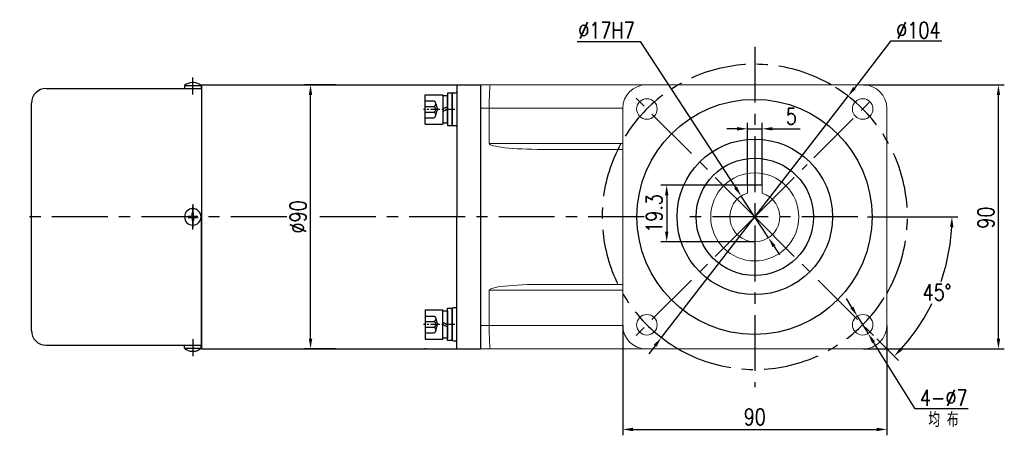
# Model space of a CAD drawing. Header units: inches. Extents: x 837 to 6223, y -2862 to 3098.
# Tile 129 of 139: x 5496 to 5832, y 1357 to 1499. Entities that reach past the tile are written whole.
import ezdxf

# ---------------------------------------------------------------- set-up
doc = ezdxf.new("R2010")
doc.units = ezdxf.units.IN
doc.header["$LTSCALE"] = 10
doc.header["$MEASUREMENT"] = 0
doc.linetypes.add('CENTER', pattern=[10.16, 6.35, -1.27, 1.27, -1.27])
doc.linetypes.add('HIDDEN', pattern=[1.905, 1.27, -0.635])
for name, color, linetype in [('1轮廓实线层', 7, 'Continuous'), ('3中心线层', 1, 'CENTER'), ('4虚线层', 6, 'HIDDEN'), ('6文字层', 3, 'Continuous'), ('7标注层', 4, 'Continuous')]:
    doc.layers.add(name, color=color, linetype=linetype)
doc.styles.add('PC_TEXTSTYLE', font='isocp.shx', dxfattribs={"width": 0.8, "bigfont": 'HZFS.SHX'})
doc.styles.add('TH_GBDIM', font='romans.shx', dxfattribs={"width": 0.8, "bigfont": 'gbcbig.shx'})
doc.dimstyles.new('TH_GBDIM', dxfattribs={"dimtxt": 3.5, "dimasz": 2.5, "dimexe": 2, "dimexo": 0, "dimgap": 1, "dimtad": 1, "dimdec": 4, "dimdsep": 46, "dimtxsty": 'TH_GBDIM', "dimcen": 0.09, "dimclrd": 4, "dimclre": 4, "dimclrt": 3, "dimadec": 0, "dimazin": 0, "dimtfac": 1, "dimtdec": 4, "dimtmove": 0, "dimatfit": 3, "dimfxl": 1, "dimtzin": 0, "dimarcsym": 0})
doc.dimstyles.new('角度标注', dxfattribs={"dimtxt": 3.5, "dimasz": 3, "dimexe": 2, "dimexo": 0, "dimgap": 1, "dimtad": 1, "dimtih": 1, "dimtoh": 1, "dimdsep": 46, "dimtxsty": 'PC_TEXTSTYLE', "dimsah": 1, "dimcen": 0.09, "dimclrd": 4, "dimclrt": 3, "dimadec": 0, "dimazin": 0, "dimtfac": 0.7, "dimtmove": 0, "dimatfit": 0, "dimfxl": 1, "dimtzin": 0, "dimarcsym": 0})

# ---------------------------------------------------------------- blocks, each defined once
blk = doc.blocks.new('*D80')
at = {"layer": '7标注层', "color": 4, "lineweight": -2, "transparency": 16777216}
for p, q in [((5783.94, 1476.91), (5831.97, 1476.91)), ((5829.97, 1390.41), (5829.97, 1473.41)), ((5783.94, 1386.91), (5831.97, 1386.91))]:
    blk.add_line(p, q, dxfattribs=at)
at = {"layer": '7标注层', "color": 4, "transparency": 16777216}
for points in [[(5829.39, 1473.41), (5830.55, 1473.41), (5829.97, 1476.91)], [(5829.39, 1390.41), (5830.55, 1390.41), (5829.97, 1386.91)]]:
    blk.add_solid(points, dxfattribs=at)
at = {"layer": 'Defpoints', "color": 0, "transparency": 16777216}
for p in [(5783.94, 1476.91), (5829.97, 1476.91), (5783.94, 1386.91)]:
    blk.add_point(p, dxfattribs=at)
at = {"layer": '7标注层', "color": 3, "transparency": 16777216, "insert": (5825.72, 1431.67), "char_height": 5.5, "attachment_point": 5, "rotation": 90, "style": 'TH_GBDIM'}
blk.add_mtext('90', dxfattribs=at)
blk = doc.blocks.new('*D81')
at = {"layer": '7标注层', "color": 4, "lineweight": -2, "transparency": 16777216}
for p, q in [((5701.94, 1394.91), (5701.94, 1357.48)), ((5791.94, 1394.91), (5791.94, 1357.48)), ((5705.44, 1359.48), (5788.44, 1359.48))]:
    blk.add_line(p, q, dxfattribs=at)
at = {"layer": '7标注层', "color": 4, "transparency": 16777216}
for points in [[(5705.44, 1360.06), (5705.44, 1358.89), (5701.94, 1359.48)], [(5788.44, 1360.06), (5788.44, 1358.89), (5791.94, 1359.48)]]:
    blk.add_solid(points, dxfattribs=at)
at = {"layer": 'Defpoints', "color": 0, "transparency": 16777216}
for p in [(5701.94, 1394.91), (5791.94, 1394.91), (5791.94, 1359.48)]:
    blk.add_point(p, dxfattribs=at)
at = {"layer": '7标注层', "color": 3, "transparency": 16777216, "insert": (5746.94, 1363.73), "char_height": 5.5, "attachment_point": 5, "style": 'TH_GBDIM'}
blk.add_mtext('90', dxfattribs=at)
blk = doc.blocks.new('*D68')
at = {"layer": '7标注层', "color": 4, "lineweight": -2, "transparency": 16777216}
for p, q in [((5793.22, 1491.76), (5780.89, 1475.82)), ((5810.64, 1491.76), (5793.22, 1491.76)), ((5715.13, 1390.78), (5778.75, 1473.05)), ((5712.99, 1388.01), (5710.85, 1385.24))]:
    blk.add_line(p, q, dxfattribs=at)
at = {"layer": '7标注层', "color": 4, "transparency": 16777216}
for points in [[(5780.43, 1476.18), (5781.35, 1475.46), (5778.75, 1473.05)], [(5712.53, 1388.36), (5713.45, 1387.65), (5715.13, 1390.78)]]:
    blk.add_solid(points, dxfattribs=at)
at = {"layer": 'Defpoints', "color": 0, "transparency": 16777216}
for p in [(5778.75, 1473.05), (5715.13, 1390.78)]:
    blk.add_point(p, dxfattribs=at)
at = {"layer": '7标注层', "color": 3, "transparency": 16777216, "insert": (5802.68, 1495.51), "char_height": 5.5, "attachment_point": 5, "style": 'TH_GBDIM'}
blk.add_mtext('{∅104}{}{}', dxfattribs=at)
blk = doc.blocks.new('*D69')
at = {"layer": '7标注层', "color": 4, "lineweight": -2, "transparency": 16777216}
for p, q in [((5744.44, 1442.71), (5744.44, 1463.93)), ((5749.44, 1442.71), (5749.44, 1463.93)), ((5740.94, 1461.93), (5737.44, 1461.93)), ((5744.44, 1461.93), (5749.44, 1461.93)), ((5752.94, 1461.93), (5762.37, 1461.93))]:
    blk.add_line(p, q, dxfattribs=at)
at = {"layer": '7标注层', "color": 4, "transparency": 16777216}
for points in [[(5740.94, 1462.52), (5740.94, 1461.35), (5744.44, 1461.93)], [(5752.94, 1462.52), (5752.94, 1461.35), (5749.44, 1461.93)]]:
    blk.add_solid(points, dxfattribs=at)
at = {"layer": 'Defpoints', "color": 0, "transparency": 16777216}
for p in [(5744.44, 1461.93), (5744.44, 1442.71), (5749.44, 1442.71)]:
    blk.add_point(p, dxfattribs=at)
at = {"layer": '7标注层', "color": 3, "transparency": 16777216, "insert": (5759.41, 1466.18), "char_height": 5.5, "attachment_point": 5, "style": 'TH_GBDIM'}
blk.add_mtext('5', dxfattribs=at)
blk = doc.blocks.new('*D70')
at = {"layer": '7标注层', "color": 4, "lineweight": -2, "transparency": 16777216}
for p, q in [((5749.44, 1442.71), (5714.93, 1442.71)), ((5716.93, 1439.21), (5716.93, 1426.91)), ((5746.94, 1423.41), (5714.93, 1423.41))]:
    blk.add_line(p, q, dxfattribs=at)
at = {"layer": '7标注层', "color": 4, "transparency": 16777216}
for points in [[(5716.34, 1439.21), (5717.51, 1439.21), (5716.93, 1442.71)], [(5716.34, 1426.91), (5717.51, 1426.91), (5716.93, 1423.41)]]:
    blk.add_solid(points, dxfattribs=at)
at = {"layer": 'Defpoints', "color": 0, "transparency": 16777216}
for p in [(5749.44, 1442.71), (5716.93, 1423.41), (5746.94, 1423.41)]:
    blk.add_point(p, dxfattribs=at)
at = {"layer": '7标注层', "color": 3, "transparency": 16777216, "insert": (5712.68, 1433.06), "char_height": 5.5, "attachment_point": 5, "rotation": 90, "style": 'TH_GBDIM'}
blk.add_mtext('19.3', dxfattribs=at)
blk = doc.blocks.new('*D71')
at = {"layer": '7标注层', "color": 4, "lineweight": -2, "transparency": 16777216}
for p, q in [((5780.01, 1401.08), (5778.16, 1404.05)), ((5781.86, 1398.11), (5785.56, 1392.17)), ((5801.55, 1366.52), (5787.41, 1389.2)), ((5819.6, 1366.52), (5801.55, 1366.52))]:
    blk.add_line(p, q, dxfattribs=at)
at = {"layer": '7标注层', "color": 4, "transparency": 16777216}
for points in [[(5780.5, 1401.39), (5779.51, 1400.78), (5781.86, 1398.11)], [(5787.91, 1389.51), (5786.92, 1388.89), (5785.56, 1392.17)]]:
    blk.add_solid(points, dxfattribs=at)
at = {"layer": 'Defpoints', "color": 0, "transparency": 16777216}
for p in [(5781.86, 1398.11), (5785.56, 1392.17)]:
    blk.add_point(p, dxfattribs=at)
at = {"layer": '7标注层', "color": 3, "transparency": 16777216, "insert": (5811.33, 1370.27), "char_height": 5.5, "attachment_point": 5, "style": 'TH_GBDIM'}
blk.add_mtext('4-∅7', dxfattribs=at)
blk = doc.blocks.new('*D72')
at = {"layer": '7标注层', "color": 4, "lineweight": -2, "transparency": 16777216}
for p, q in [((5686.45, 1491.72), (5707.85, 1491.72)), ((5707.85, 1491.72), (5740.38, 1441.96)), ((5751.59, 1424.8), (5742.29, 1439.03)), ((5753.51, 1421.87), (5755.42, 1418.94))]:
    blk.add_line(p, q, dxfattribs=at)
at = {"layer": '7标注层', "color": 4, "transparency": 16777216}
for points in [[(5740.86, 1442.28), (5739.89, 1441.64), (5742.29, 1439.03)], [(5754, 1422.19), (5753.02, 1421.55), (5751.59, 1424.8)]]:
    blk.add_solid(points, dxfattribs=at)
at = {"layer": 'Defpoints', "color": 0, "transparency": 16777216}
for p in [(5742.29, 1439.03), (5751.59, 1424.8)]:
    blk.add_point(p, dxfattribs=at)
at = {"layer": '7标注层', "color": 3, "transparency": 16777216, "insert": (5696.4, 1495.47), "char_height": 5.5, "attachment_point": 5, "style": 'TH_GBDIM'}
blk.add_mtext('∅17H7', dxfattribs=at)
blk = doc.blocks.new('*D73')
at = {"layer": '7标注层', "color": 0, "lineweight": -2, "transparency": 16777216}
for p, q in [((5796.19, 1431.91), (5816.13, 1431.91)), ((5788.5, 1390.36), (5795.87, 1382.99))]:
    blk.add_line(p, q, dxfattribs=at)
at = {"layer": '7标注层', "color": 4, "lineweight": -2, "transparency": 16777216}
for start, end in [(340.9209, 357.0152), (317.9848, 333.9922)]:
    blk.add_arc((5746.94, 1431.91), 67.19, start, end, dxfattribs=at)
at = {"layer": '7标注层', "color": 4, "transparency": 16777216}
for points in [[(5813.46, 1428.43), (5814.63, 1428.4), (5814.13, 1431.91)], [(5797.29, 1386.54), (5796.44, 1387.34), (5794.45, 1384.4)]]:
    blk.add_solid(points, dxfattribs=at)
at = {"layer": 'Defpoints', "color": 0, "transparency": 16777216}
for p in [(5746.94, 1431.91), (5785.3, 1431.91), (5796.19, 1431.91), (5805.13, 1398.32), (5788.5, 1390.36)]:
    blk.add_point(p, dxfattribs=at)
at = {"layer": '7标注层', "color": 3, "transparency": 16777216, "insert": (5809.02, 1406.2), "char_height": 5.5, "attachment_point": 5, "style": 'TH_GBDIM'}
blk.add_mtext('45°', dxfattribs=at)
blk = doc.blocks.new('*D83')
at = {"layer": '7标注层', "color": 4, "lineweight": -2, "transparency": 16777216}
for p, q in [((5604.23, 1476.91), (5593.56, 1476.91)), ((5595.56, 1390.41), (5595.56, 1473.41)), ((5604.23, 1386.91), (5593.56, 1386.91))]:
    blk.add_line(p, q, dxfattribs=at)
at = {"layer": '7标注层', "color": 4, "transparency": 16777216}
for points in [[(5594.98, 1473.41), (5596.15, 1473.41), (5595.56, 1476.91)], [(5594.98, 1390.41), (5596.15, 1390.41), (5595.56, 1386.91)]]:
    blk.add_solid(points, dxfattribs=at)
at = {"layer": 'Defpoints', "color": 0, "transparency": 16777216}
for p in [(5595.56, 1476.91), (5604.23, 1476.91), (5604.23, 1386.91)]:
    blk.add_point(p, dxfattribs=at)
at = {"layer": '7标注层', "color": 3, "transparency": 16777216, "insert": (5591.31, 1431.91), "char_height": 5.5, "attachment_point": 5, "rotation": 90, "style": 'TH_GBDIM'}
blk.add_mtext('%%C90', dxfattribs=at)
blk = doc.blocks.new('GB／T70.1M6M10')
at = {"layer": '1轮廓实线层'}
for p, q in [((0, -5), (0, 5)), ((0, 5), (6, 5)), ((6, 5), (6, -5)), ((0, -5), (6, -5))]:
    blk.add_line(p, q, dxfattribs=at)
at = {"layer": '3中心线层', "ltscale": 0.05}
blk.add_line((10.11, 0), (-0.6, 0), dxfattribs=at)
at = {"layer": '4虚线层'}
for p, q in [((0, 2.86), (3, 2.86)), ((0, 0.95), (3, 0.95)), ((3.6, 1.91), (4.15, 0)), ((3.6, -1.91), (4.15, 0)), ((0, -0.95), (3, -0.95)), ((0, -2.86), (3, -2.86))]:
    blk.add_line(p, q, dxfattribs=at)
for centre in [(2.54, 1.91), (2.54, 0), (2.54, -1.91)]:
    blk.add_arc(centre, 1.06, 295.6298, 64.3702, dxfattribs=at)
blk = doc.blocks.new('GB848_6_1.6_R')
at = {"layer": '1轮廓实线层'}
for p, q in [((-3.2, 1.6), (-5.5, 1.6)), ((-5.5, 1.6), (-5.5, 0)), ((-5.5, 0), (-3.2, 0)), ((3.2, 1.6), (-3.2, 1.6)), ((-3.2, 0), (3.2, 0)), ((5.5, 1.6), (3.2, 1.6)), ((3.2, 0), (5.5, 0)), ((5.5, 0), (5.5, 1.6))]:
    blk.add_line(p, q, dxfattribs=at)
blk = doc.blocks.new('GB93_6_0.8_R')
at = {"layer": '1轮廓实线层'}
for p, q in [((4.65, 1.6), (-4.65, 1.6)), ((-4.65, 1.6), (-4.65, 0)), ((-4.65, 0), (4.65, 0)), ((0, 0), (-0.69, 1.6)), ((0.86, 0), (0.17, 1.6)), ((4.65, 0), (4.65, 1.6))]:
    blk.add_line(p, q, dxfattribs=at)

msp = doc.modelspace()

# ---------------------------------------------------------------- linework, layer by layer
for p, q in [((5552.64152, 1476.66315), (5552.64152, 1475.66315)), ((5552.64152, 1476.66315), (5558.24152, 1476.66315)), ((5555.24152, 1477.72707), (5555.24152, 1477.56543)), ((5555.24152, 1477.56543), (5555.64152, 1477.56543)), ((5555.64152, 1477.72707), (5555.64152, 1477.56543)), ((5558.24152, 1476.66315), (5558.24152, 1475.66315)), ((5558.44152, 1476.91315), (5558.44152, 1431.91315)), ((5645.44152, 1476.91315), (5653.44152, 1476.91315)), ((5645.44152, 1476.91315), (5645.44152, 1476.91016)), ((5645.44152, 1476.91315), (5645.44152, 1431.91315)), ((5505.44152, 1475.66315), (5534.35349, 1475.66315)), ((5534.35349, 1475.66315), (5558.44152, 1475.66315)), ((5643.84152, 1473.76332), (5643.84152, 1463.36332)), ((5500.44152, 1393.16315), (5500.44152, 1470.66315)), ((5555.24152, 1432.11315), (5555.24152, 1433.31315)), ((5555.24152, 1433.31315), (5555.64152, 1433.31315)), ((5555.64152, 1432.11315), (5555.64152, 1433.31315)), ((5553.86369, 1432.11315), (5555.24152, 1432.11315)), ((5553.86369, 1431.91315), (5553.86369, 1432.11315)), ((5553.86369, 1431.91315), (5553.86369, 1431.71315)), ((5553.86369, 1431.71315), (5555.24152, 1431.71315)), ((5555.24152, 1431.71315), (5555.24152, 1430.51315)), ((5555.24152, 1430.51315), (5555.64152, 1430.51315)), ((5555.64152, 1432.11315), (5557.01935, 1432.11315)), ((5555.64152, 1431.71315), (5557.01935, 1431.71315)), ((5555.64152, 1431.71315), (5555.64152, 1430.51315)), ((5557.01935, 1431.91315), (5557.01935, 1432.11315)), ((5557.01935, 1431.91315), (5557.01935, 1431.71315)), ((5558.44152, 1386.91315), (5558.44152, 1431.91315)), ((5645.44152, 1386.91315), (5645.44152, 1431.91315)), ((5643.84152, 1390.06898), (5643.84152, 1400.46898)), ((5505.44152, 1388.16315), (5552.64152, 1388.16315)), ((5543.41802, 1388.16315), (5558.44152, 1388.16315)), ((5552.64152, 1387.16315), (5552.64152, 1388.16315)), ((5552.64152, 1387.16315), (5558.24152, 1387.16315)), ((5555.24152, 1386.09924), (5555.24152, 1386.26088)), ((5555.24152, 1386.26088), (5555.64152, 1386.26088)), ((5555.64152, 1386.09924), (5555.64152, 1386.26088)), ((5558.24152, 1387.16315), (5558.24152, 1388.16315)), ((5645.44152, 1386.91315), (5645.44152, 1386.91615)), ((5645.44152, 1386.91315), (5653.44152, 1386.91315))]:
    msp.add_line(p, q)
at = {"linetype": 'Continuous', "lineweight": 15}
for p, q in [((5653.44152, 1476.91315), (5656.87977, 1476.91315)), ((5656.87977, 1476.91315), (5709.94152, 1476.91315)), ((5783.94152, 1476.91315), (5709.94152, 1476.91315)), ((5656.44152, 1468.91315), (5653.44152, 1468.91315)), ((5701.94152, 1468.91315), (5656.44152, 1468.91315)), ((5656.44152, 1456.91315), (5656.44152, 1468.91315)), ((5701.94152, 1468.91315), (5701.94152, 1394.91315)), ((5791.94153, 1394.91315), (5791.94153, 1468.91315)), ((5656.44152, 1456.91315), (5701.94152, 1456.91315)), ((5701.94152, 1454.91315), (5674.75108, 1454.91315)), ((5701.94152, 1406.91315), (5656.44152, 1406.91315)), ((5656.44152, 1406.91315), (5656.44152, 1394.91315)), ((5674.75108, 1408.91315), (5701.94152, 1408.91315)), ((5653.44152, 1394.91315), (5656.44152, 1394.91315)), ((5656.44152, 1394.91315), (5701.94152, 1394.91315)), ((5656.87977, 1386.91315), (5653.44152, 1386.91315)), ((5709.94152, 1386.91315), (5656.87977, 1386.91315)), ((5709.94152, 1386.91315), (5783.94152, 1386.91315))]:
    msp.add_line(p, q, dxfattribs=at)
at = {"color": 7, "linetype": 'Continuous', "lineweight": 15}
for p, q in [((5744.44152, 1441.0783), (5744.44152, 1442.71315)), ((5744.44152, 1442.71315), (5749.44152, 1442.71315)), ((5749.44152, 1442.71315), (5749.44152, 1441.0783)), ((5744.44152, 1440.03719), (5744.44152, 1440.45482)), ((5744.44152, 1440.29841), (5744.44152, 1440.03719)), ((5749.44152, 1440.45482), (5749.44152, 1440.03719)), ((5749.44152, 1440.03719), (5749.44152, 1440.29841))]:
    msp.add_line(p, q, dxfattribs=at)
at = {"linetype": 'Continuous', "lineweight": 15}
for centre in [(5710.17197, 1468.68271), (5783.71108, 1468.68271), (5710.17197, 1395.1436), (5783.71108, 1395.1436)]:
    msp.add_circle(centre, 3.5, dxfattribs=at)
at = {"color": 7, "linetype": 'Continuous', "lineweight": 15}
msp.add_circle((5746.94152, 1431.91315), 15, dxfattribs=at)
for centre, radius, start, end in [((5555.44152, 1473.5294), 4.20243, 92.7278248, 131.7807179), ((5555.44152, 1473.5294), 4.20243, 48.2192821, 87.2721752), ((5505.44152, 1470.66315), 5, 90, 180), ((5644.24152, 1473.76332), 0.4, 90, 180), ((5645.04152, 1474.56332), 0.4, 270, 0), ((5644.24152, 1463.36332), 0.4, 180, 270), ((5645.04152, 1462.56332), 0.4, 0, 90), ((5555.44152, 1431.91315), 2.8, 0, 180), ((5555.44152, 1431.91315), 2.8, 180, 0), ((5644.24152, 1400.46898), 0.4, 90, 180), ((5645.04152, 1401.26898), 0.4, 270, 0), ((5505.44152, 1393.16315), 5, 180, 270), ((5644.24152, 1390.06898), 0.4, 180, 270), ((5645.04152, 1389.26898), 0.4, 0, 90), ((5555.44152, 1390.29691), 4.20243, 228.2192821, 267.2721752), ((5555.44152, 1390.29691), 4.20243, 272.7278248, 311.7807179)]:
    msp.add_arc(centre, radius, start, end)
at = {"linetype": 'Continuous', "lineweight": 15}
for centre, radius, start, end in [((5709.94152, 1468.91315), 8, 90, 180), ((5783.94152, 1468.91315), 8, 0, 90), ((5746.94152, 1431.91315), 9.5, 269.9884294, 270.0115706), ((5709.94152, 1394.91315), 8, 180, 270), ((5783.94152, 1394.91315), 8, 270, 0)]:
    msp.add_arc(centre, radius, start, end, dxfattribs=at)
at = {"color": 7, "linetype": 'Continuous', "lineweight": 15}
msp.add_arc((5746.94152, 1431.91315), 8.5, 107.1046352, 72.8953648, dxfattribs=at)
at = {"linetype": 'Continuous', "lineweight": 15}
for centre, major_axis, ratio, start_param, end_param in [((5656.87976, 1468.91315), (0, 8), 0.054780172, 0, 1.570796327), ((5674.75108, 1456.91315), (18.30956, 0), 0.109232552, 3.141592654, 4.71238898), ((5674.75108, 1406.91315), (-18.30956, 0), 0.109232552, 4.71238898, 6.283185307), ((5656.87976, 1394.91315), (0, 8), 0.054780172, 1.570796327, 3.141592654)]:
    msp.add_ellipse(centre, major_axis=major_axis, ratio=ratio, start_param=start_param, end_param=end_param, dxfattribs=at)
for points in [[(5558.44152, 1476.91315), (5633.71507, 1476.91315)], [(5633.71507, 1476.91315), (5645.44152, 1476.91315)], [(5644.24152, 1474.16332), (5645.04152, 1474.16332)], [(5645.04152, 1462.96332), (5644.24152, 1462.96332)], [(5645.04152, 1400.86898), (5644.24152, 1400.86898)], [(5644.24152, 1389.66898), (5645.04152, 1389.66898)], [(5638.88327, 1386.91315), (5645.44152, 1386.91315)]]:
    msp.add_open_spline(points, degree=1)
at = {"color": 7, "linetype": 'Continuous', "lineweight": 15}
for points, knots in [([(5744.44152, 1441.0783), (5744.44152, 1440.81054), (5744.44152, 1440.46399), (5744.44152, 1440.11625), (5744.44152, 1440.03719)], [0, 0, 0, 0, 0.772661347, 1, 1, 1, 1]), ([(5749.44152, 1440.03719), (5749.44152, 1440.11625), (5749.44152, 1440.46399), (5749.44152, 1440.81054), (5749.44152, 1441.0783)], [0, 0, 0, 0, 0.227338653, 1, 1, 1, 1])]:
    msp.add_open_spline(points, degree=3, knots=knots, dxfattribs=at)
msp.add_open_spline([(5558.44152, 1386.91315), (5633.71507, 1386.91315), (5638.88327, 1386.91315)], degree=1, knots=[0, 0, 0.8652131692, 0.9246177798, 0.9246177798])
at = {"layer": '1轮廓实线层'}
for p, q in [((5558.44152, 1476.91315), (5558.44152, 1386.91315)), ((5653.44152, 1476.91315), (5653.44152, 1386.91315))]:
    msp.add_line(p, q, dxfattribs=at)
for centre, radius in [((5746.85152, 1431.91315), 40.0495), ((5746.94153, 1431.91315), 20)]:
    msp.add_circle(centre, radius, dxfattribs=at)
at = {"layer": '3中心线层', "ltscale": 0.3}
for p, q in [((5746.94152, 1489.91315), (5746.94152, 1373.91315)), ((5746.94152, 1431.91315), (5705.38648, 1473.4682)), ((5767.02519, 1451.99682), (5788.49657, 1473.4682)), ((5746.94152, 1431.91315), (5764.78835, 1449.75998)), ((5587.44639, 1431.91315), (5496.45923, 1431.91315)), ((5709.22573, 1431.91315), (5596.83099, 1431.91315)), ((5746.94152, 1431.91315), (5705.38648, 1390.35811)), ((5782.01315, 1431.91315), (5721.05544, 1431.91315)), ((5746.94152, 1431.91315), (5788.49657, 1390.35811))]:
    msp.add_line(p, q, dxfattribs=at)
at = {"layer": '3中心线层'}
for p, q in [((5555.44152, 1473.59838), (5555.44152, 1479.37186)), ((5555.44152, 1436.21808), (5555.44152, 1431.25878)), ((5555.44152, 1430.96195), (5555.44152, 1435.48744)), ((5555.44152, 1432.86436), (5555.44152, 1428.33887)), ((5555.44152, 1427.60822), (5555.44152, 1432.56753)), ((5555.44152, 1390.22793), (5555.44152, 1384.45445))]:
    msp.add_line(p, q, dxfattribs=at)
at = {"layer": '3中心线层', "ltscale": 2}
msp.add_line((5785.29592, 1431.91315), (5796.18974, 1431.91315), dxfattribs=at)
at = {"layer": '3中心线层', "ltscale": 0.3}
for start, end in [(59.9266563, 149.9266511), (329.9266574, 59.9266563), (151.2643458, 239.9266563), (239.9266563, 329.9266574)]:
    msp.add_arc((5746.94152, 1431.91315), 52, start, end, dxfattribs=at)
at = {"layer": '7标注层'}
msp.add_circle((5746.94152, 1431.91315), 26.5, dxfattribs=at)

# ---------------------------------------------------------------- block references
at = {"layer": '1轮廓实线层'}
msp.add_blockref('GB／T70.1M6M10', (5634.64152, 1468.56332), dxfattribs=at)
for name, rotation in [('GB93_6_0.8_R', 89.99999999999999), ('GB848_6_1.6_R', 270)]:
    msp.add_blockref(name, (5642.24152, 1468.56332), dxfattribs=dict(at, rotation=rotation))
at = {"layer": '1轮廓实线层', "xscale": -1}
for name, p, rotation in [('GB／T70.1M6M10', (5634.64152, 1395.26299), 179.9999986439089), ('GB93_6_0.8_R', (5642.24152, 1395.26298), 89.99999864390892), ('GB848_6_1.6_R', (5642.24152, 1395.26298), 269.9999986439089)]:
    msp.add_blockref(name, p, dxfattribs=dict(at, rotation=rotation))

# ---------------------------------------------------------------- texts
at = {"layer": '6文字层', "insert": (5806.08931, 1365.29853), "char_height": 5, "width": 38.9678296, "attachment_point": 1, "style": 'PC_TEXTSTYLE'}
msp.add_mtext('{\\C3;均 布}', dxfattribs=at)

# ---------------------------------------------------------------- dimensions: what is measured, and where the dimension line sits
at = {"layer": '7标注层'}
for p1, p2, text, picture, middle in [((5751.59194, 1424.79813), (5742.2911, 1439.02818), '<>H7', '*D72', (5696.401, 1491.71704)), ((5715.13335, 1390.77631), (5778.7497, 1473.05), '{<>}{}{}', '*D68', (5802.67778, 1491.7588)), ((5781.85981, 1398.11392), (5785.56235, 1392.17328), '4-<>', '*D71', (5811.32624, 1366.52137))]:
    dim = msp.add_diameter_dim_2p(p1=p1, p2=p2, text=text, dimstyle='TH_GBDIM', override={"dimtxt": 5.5, "dimasz": 3.5, "dimtoh": 1, "dimdec": 0}, dxfattribs=at)
    dim.commit()
    dim.dimension.update_dxf_attribs({"geometry": picture, "text_midpoint": middle, "dimtype": 163})
dim = msp.add_linear_dim(base=(5595.56291, 1476.91315), p1=(5604.23217, 1386.91315), p2=(5604.23217, 1476.91315), angle=90, text='%%C<>', dimstyle='TH_GBDIM', override={"dimtxt": 5.5, "dimasz": 3.5, "dimgap": 1.5, "dimdec": 1, "dimadec": 1}, dxfattribs=at)
dim.commit()
dim.dimension.update_dxf_attribs({"geometry": '*D83', "text_midpoint": (5595.56291, 1431.91315), "dimtype": 160})
for base, p1, p2, picture, middle in [((5829.96932, 1476.91315), (5783.94152, 1386.91315), (5783.94152, 1476.91315), '*D80', (5829.96932, 1431.67218)), ((5716.92749, 1423.41315), (5749.44152, 1442.71315), (5746.94152, 1423.41315), '*D70', (5716.92749, 1433.06315))]:
    dim = msp.add_linear_dim(base=base, p1=p1, p2=p2, angle=90, dimstyle='TH_GBDIM', override={"dimtxt": 5.5, "dimasz": 3.5, "dimgap": 1.5, "dimdec": 1, "dimadec": 1}, dxfattribs=at)
    dim.commit()
    dim.dimension.update_dxf_attribs({"geometry": picture, "text_midpoint": middle, "dimtype": 160})
for base, p1, p2, picture, middle in [((5744.44152, 1461.93434), (5749.44152, 1442.71315), (5744.44152, 1442.71315), '*D69', (5759.40819, 1461.93434)), ((5791.94153, 1359.47564), (5701.94152, 1394.91315), (5791.94153, 1394.91315), '*D81', (5746.94152, 1359.47564))]:
    dim = msp.add_linear_dim(base=base, p1=p1, p2=p2, dimstyle='TH_GBDIM', override={"dimtxt": 5.5, "dimasz": 3.5, "dimgap": 1.5, "dimdec": 1, "dimadec": 1}, dxfattribs=at)
    dim.commit()
    dim.dimension.update_dxf_attribs({"geometry": picture, "text_midpoint": middle, "dimtype": 160})
dim = msp.add_angular_dim_2l(base=(5805.13149, 1398.31716), line1=((5746.94152, 1431.91315), (5788.49657, 1390.35811)), line2=((5785.29592, 1431.91315), (5796.18974, 1431.91315)), dimstyle='角度标注', override={"dimtxt": 5.5, "dimasz": 3.5, "dimdec": 0, "dimtxsty": 'TH_GBDIM'}, dxfattribs=at)
dim.commit()
dim.dimension.update_dxf_attribs({"geometry": '*D73', "text_midpoint": (5809.01883, 1406.19989)})

doc.saveas('drawing.dxf')
